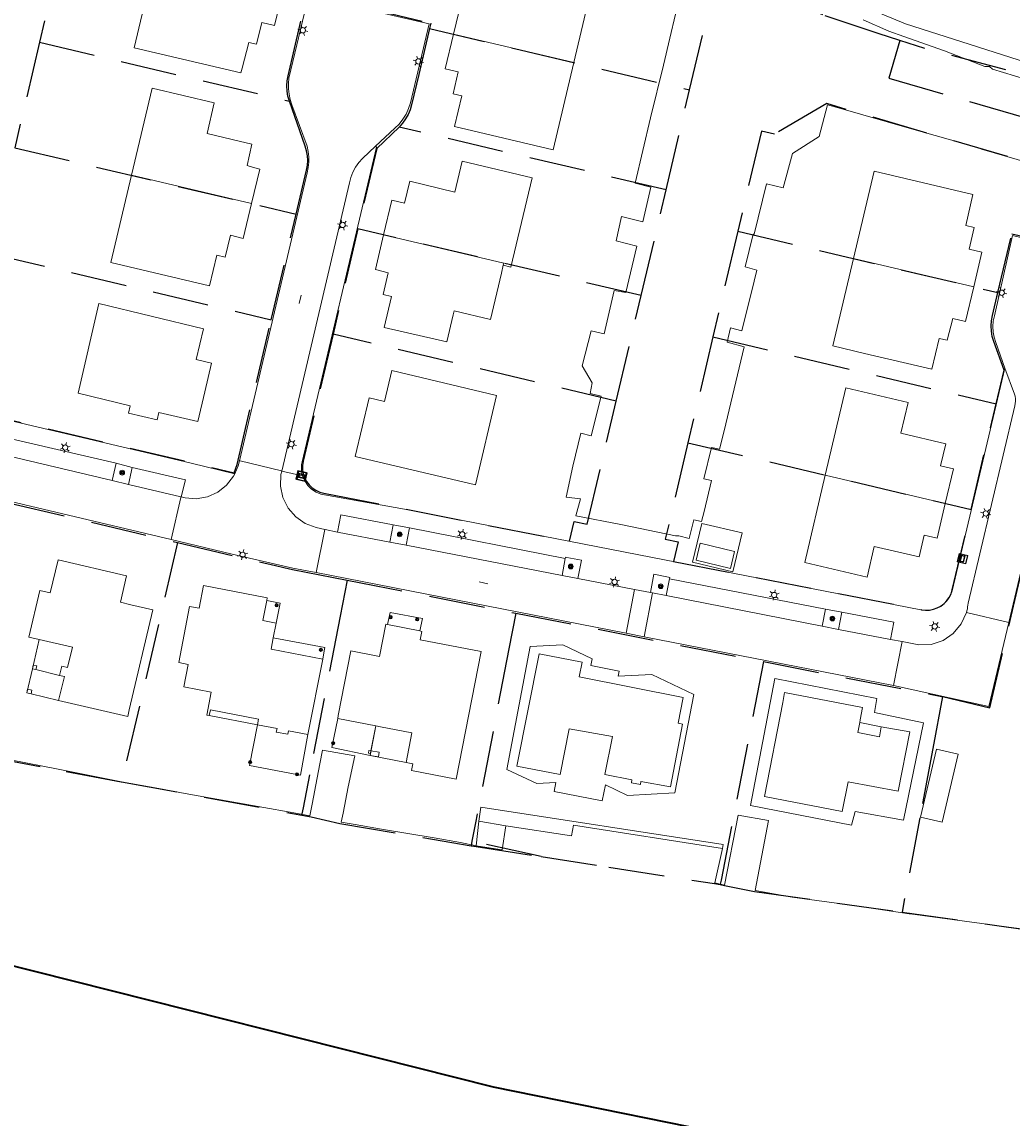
# Model space of a CAD drawing. Header units: metres. Extents: x 89872 to 94585, y 463299 to 469000.
# Tile 98 of 230: x 90193 to 90306, y 466144 to 466269. Entities that reach past the tile are written whole.
import ezdxf
from ezdxf.enums import TextEntityAlignment as Align

# ---------------------------------------------------------------- set-up
doc = ezdxf.new("R2010")
doc.units = ezdxf.units.M
doc.linetypes.add('HIDDEN', pattern=[9.525, 6.35, -3.175])
doc.layers.get('0').update_dxf_attribs({"linetype": 'CONTINUOUS'})
for name, color, linetype, lineweight in [('B-WE-GR-BOOM-S', 251, 'CONTINUOUS', 13), ('B-WE-KL-ET_LS_OV_LICHTMAST-S', 251, 'CONTINUOUS', 13), ('B-WE-KL-ET_LS_SR_BORD-S', 251, 'CONTINUOUS', 13), ('B-WE-KW-KUNSTWERK-GV', 251, 'CONTINUOUS', 13), ('B-WE-KW-KUNSTWERK_STEIGER-G', 251, 'CONTINUOUS', 13), ('B-WE-OB-BESCHOEIING-G', 251, 'CONTINUOUS', 13), ('B-WE-OG-TOPOGRAFIE_BEBOUWING-GV', 251, 'CONTINUOUS', 13), ('B-WE-OG-TOPOGRAFIE_BEBOUWING_LUIFEL-GV', 251, 'CONTINUOUS', 13), ('B-WE-OG-TOPOGRAFIE_HUISNUMMER-T25', 251, 'CONTINUOUS', 13), ('B-WE-OG-TOPOGRAFIE_STRAATNAAM-T18', 251, 'CONTINUOUS', 13), ('B-WE-OG-TOPOGRAFIE_WATER-GV', 251, 'CONTINUOUS', 13), ('B-WE-VH-VERHARDING-GV', 251, 'CONTINUOUS', 13), ('B_OVERBOUWLIJN_LIJN_1', 251, 'CONTINUOUS', 13), ('G04', 7, 'gemeentegr', 35), ('Percelen', 10, 'HIDDEN', 25), ('Q_PILAAR', 251, 'CONTINUOUS', 13), ('Q_PILAAR_0', 251, 'CONTINUOUS', 13)]:
    doc.layers.add(name, color=color, linetype=linetype, lineweight=lineweight)
doc.styles.get("Standard").update_dxf_attribs({"font": 'isocp.shx'})
doc.linetypes.add('gemeentegr', pattern='A,1,-2.25,[1,RTW.shx,S=1.25,R=0,X=0,Y=0],-2.25', length=5.5)

# ---------------------------------------------------------------- blocks, each defined once
blk = doc.blocks.new('Q_BOOM')
for radius in [0.27, 0.18, 0.09]:
    blk.add_circle((0, 0), radius)
blk = doc.blocks.new('BOOM-970')
at = {"layer": 'Q_PILAAR'}
for radius in [0.18, 0.09]:
    blk.add_circle((0, 0), radius, dxfattribs=at)
blk = doc.blocks.new('Q_PILAAR')
at = {"layer": 'Q_PILAAR'}
for p, q in [((0.05, 0.31), (0.12, 0.24)), ((0.12, 0.12), (0.05, 0.05)), ((0.31, 0.31), (0.24, 0.24)), ((0.24, 0.12), (0.31, 0.05))]:
    blk.add_line(p, q, dxfattribs=at)
blk.add_blockref('BOOM-970', (0.18, 0.18))
blk = doc.blocks.new('Q_LICHTMAST')
for points in [[(-0.26, 0.15), (-0.52, 0.3)], [(0, 0.3), (0, 0.6)], [(0.26, 0.15), (0.52, 0.3)], [(-0.26, -0.15), (-0.52, -0.3)], [(0, -0.3), (0, -0.6)], [(0.26, -0.15), (0.52, -0.3)]]:
    blk.add_lwpolyline(points)
blk.add_circle((0, 0), 0.3)
blk = doc.blocks.new('Q_STRAATNAAMBORD')
for points in [[(-0.5, 0.5), (0.5, 0.5), (0.5, -0.5), (-0.5, -0.5)], [(-0.37, 0.22), (0.36, 0.22), (0.36, -0.21), (-0.37, -0.21)]]:
    blk.add_lwpolyline(points, close=True)
for points in [[(-0.44, 0.46), (0.44, 0.46, -0.414214), (0.46, 0.44), (0.46, -0.44, -0.414214), (0.44, -0.46), (-0.44, -0.46, -0.414214), (-0.46, -0.44), (-0.46, 0.44), (-0.46, 0.44), (-0.46, 0.45), (-0.46, 0.45), (-0.46, 0.45), (-0.46, 0.45), (-0.46, 0.45), (-0.46, 0.45), (-0.46, 0.46), (-0.46, 0.46), (-0.46, 0.46), (-0.45, 0.46), (-0.45, 0.46), (-0.45, 0.46), (-0.45, 0.46), (-0.45, 0.46), (-0.45, 0.46), (-0.44, 0.46), (-0.44, 0.46)], [(-0.29, 0.16), (0.28, 0.16, -0.414214), (0.3, 0.14), (0.3, -0.13, -0.414214), (0.28, -0.16), (-0.29, -0.16, -0.414214), (-0.31, -0.13), (-0.31, 0.14), (-0.31, 0.14), (-0.31, 0.14), (-0.31, 0.14), (-0.31, 0.15), (-0.31, 0.15), (-0.31, 0.15), (-0.3, 0.15), (-0.3, 0.15), (-0.3, 0.15), (-0.3, 0.16), (-0.3, 0.16), (-0.3, 0.16), (-0.3, 0.16), (-0.29, 0.16), (-0.29, 0.16), (-0.29, 0.16), (-0.29, 0.16), (-0.29, 0.16)]]:
    blk.add_lwpolyline(points, format="xyb")

msp = doc.modelspace()

# ---------------------------------------------------------------- linework, layer by layer
at = {"layer": 'B-WE-KW-KUNSTWERK-GV'}
msp.add_line((90245.16, 466177.98), (90244.83, 466175.2), dxfattribs=at)
msp.add_lwpolyline([(90248.22, 466177.48), (90255.67, 466176.32), (90255.88, 466177.52), (90272.77, 466174.89)], dxfattribs=at)
at = {"layer": 'B-WE-KW-KUNSTWERK_STEIGER-G'}
for points in [[(90272.77, 466174.89), (90272.84, 466175.33), (90245.37, 466179.59), (90245.16, 466177.98)], [(90244.83, 466175.2), (90247.8, 466174.75), (90248.22, 466177.48)]]:
    msp.add_lwpolyline(points, dxfattribs=at)
at = {"layer": 'B-WE-OB-BESCHOEIING-G'}
for p, q in [((90245.16, 466177.98), (90248.22, 466177.48)), ((90294.07, 466167.47), (90323.67, 466163.47))]:
    msp.add_line(p, q, dxfattribs=at)
for points in [[(90192.01, 466184.96), (90197.42, 466183.9), (90201.21, 466183.14), (90204.62, 466182.47), (90208.84, 466181.68), (90211.82, 466181.13), (90214.8, 466180.6), (90217.78, 466180.07), (90223.76, 466179.01), (90224.94, 466178.8), (90225.99, 466178.61), (90226.25, 466179.91), (90226.81, 466182.89), (90227.12, 466184.51), (90227.41, 466186.06), (90231.08, 466185.4), (90230.31, 466181.87), (90229.75, 466178.89), (90229.54, 466177.88), (90231.11, 466177.6), (90234.11, 466177.1), (90237.09, 466176.59), (90240.09, 466176.09), (90243.07, 466175.57), (90244.83, 466175.2)], [(90272.77, 466174.89), (90271.92, 466171), (90272.99, 466170.73), (90274.55, 466178.69), (90278.01, 466178.07), (90276.48, 466170.12), (90280.68, 466169.39), (90287.69, 466168.41), (90293.97, 466167.49), (90294.07, 466167.47)]]:
    msp.add_lwpolyline(points, dxfattribs=at)
at = {"layer": 'B-WE-OG-TOPOGRAFIE_BEBOUWING-GV'}
for p, q in [((90255.92, 466264.02), (90242.26, 466267.23)), ((90219.37, 466248.02), (90205.74, 466251.23)), ((90289.97, 466251.71), (90287.64, 466241.79)), ((90301.27, 466238.58), (90287.64, 466241.79)), ((90247.15, 466226.28), (90235.28, 466229.11)), ((90213.26, 466223.3), (90214.05, 466226.68)), ((90286.78, 466227.15), (90284.44, 466217.24)), ((90284.44, 466217.24), (90298.05, 466214.03)), ((90213.91, 466204.7), (90213.41, 466202.13)), ((90220.65, 466200.73), (90221.1, 466203)), ((90221.82, 466198.79), (90222.14, 466200.44)), ((90221.57, 466197.51), (90221.82, 466198.79)), ((90225.76, 466187.81), (90227.43, 466196.36)), ((90193.86, 466192.55), (90194.35, 466192.43)), ((90194.35, 466192.43), (90194.35, 466192.43)), ((90197.48, 466191.67), (90205.32, 466189.85)), ((90229.2, 466189.97), (90229.14, 466189.65)), ((90288.13, 466188.03), (90288.34, 466189.17)), ((90232.8, 466185.44), (90233.75, 466185.27)), ((90233.84, 466185.8), (90232.91, 466185.97)), ((90233.75, 466185.27), (90233.84, 466185.8))]:
    msp.add_line(p, q, dxfattribs=at)
for points in [[(90255.92, 466264.02), (90257.44, 466270.41), (90253.28, 466271.4), (90254.11, 466274.89), (90247.05, 466276.56), (90246.21, 466273.06), (90245.25, 466273.29), (90244.66, 466270.82), (90243.2, 466271.16), (90242.26, 466267.23)], [(90208.41, 466275.58), (90206.06, 466265.69), (90218.15, 466262.85), (90218.29, 466263.39), (90219.05, 466266.3), (90219.93, 466266.09), (90220.52, 466268.57), (90221.98, 466268.22), (90222.91, 466272.16)], [(90242.26, 466267.23), (90241.32, 466263.31), (90242.8, 466262.95), (90242.23, 466260.49), (90243.2, 466260.26), (90242.38, 466256.75)], [(90242.38, 466256.75), (90253.57, 466254.11), (90255.92, 466264.02)], [(90219.37, 466248.02), (90220.3, 466251.93), (90219.49, 466252.14), (90218.85, 466252.33), (90219.41, 466254.77), (90217.97, 466255.12), (90214.32, 466255.98), (90215.14, 466259.46), (90208.09, 466261.13), (90205.74, 466251.23)], [(90243.24, 466252.83), (90242.42, 466249.33), (90237.32, 466250.55), (90236.73, 466248.09), (90235.28, 466248.43), (90234.34, 466244.49)], [(90247.91, 466241.04), (90248.78, 466240.83), (90251.19, 466250.95), (90243.24, 466252.83)], [(90205.74, 466251.23), (90203.4, 466241.34), (90214.58, 466238.68), (90215.42, 466242.19), (90216.38, 466241.96), (90216.97, 466244.43), (90218.43, 466244.08), (90219.37, 466248.02)], [(90301.27, 466238.58), (90302.21, 466242.53), (90300.75, 466242.87), (90301.34, 466245.31), (90300.38, 466245.54), (90301.18, 466249.05), (90289.97, 466251.71)], [(90234.34, 466244.49), (90233.41, 466240.54), (90234.87, 466240.19), (90234.28, 466237.71), (90235.25, 466237.48), (90234.41, 466233.98), (90241.5, 466232.33), (90242.22, 466235.42), (90242.33, 466235.86), (90246.46, 466234.87), (90247.7, 466240.12), (90247.91, 466241.04)], [(90247.91, 466241.04), (90247.97, 466241.28), (90234.34, 466244.49)], [(90287.64, 466241.79), (90285.3, 466231.89), (90288.89, 466231.04), (90296.51, 466229.25), (90297.34, 466232.73), (90298.28, 466232.52), (90298.9, 466234.98), (90300.33, 466234.65), (90301.27, 466238.58)], [(90214.05, 466226.68), (90214.82, 466229.92), (90213.08, 466230.33), (90213.91, 466233.84), (90202.06, 466236.71), (90199.68, 466226.52), (90205.58, 466225.09), (90205.39, 466224.27), (90208.64, 466223.51), (90208.83, 466224.33), (90213.26, 466223.3)], [(90235.28, 466229.11), (90234.44, 466225.6), (90232.7, 466226), (90231.13, 466219.33), (90244.78, 466216.12), (90247.15, 466226.28)], [(90298.05, 466214.03), (90298.99, 466217.96), (90297.51, 466218.28), (90298.1, 466220.78), (90292.99, 466221.98), (90293.83, 466225.47), (90286.78, 466227.15)], [(90284.44, 466217.24), (90282.1, 466207.33), (90289.17, 466205.67), (90289.98, 466209.15), (90295.08, 466207.96), (90295.67, 466210.42), (90297.12, 466210.09), (90298.05, 466214.03)], [(90205.32, 466189.85), (90205.49, 466190.62), (90208.16, 466201.95), (90205.67, 466202.54), (90204.49, 466202.83), (90205.19, 466205.81), (90197.43, 466207.64), (90196.54, 466203.88), (90195.35, 466204.14), (90194.1, 466198.86), (90195.29, 466198.58), (90199.04, 466197.71), (90198.49, 466195.41), (90197.83, 466195.56), (90197.58, 466194.52)], [(90221.1, 466203), (90221.15, 466203.3), (90213.91, 466204.7)], [(90213.41, 466202.13), (90212.34, 466202.34), (90211.11, 466195.98), (90212.19, 466195.77), (90211.69, 466193.22), (90214.79, 466192.63), (90214.28, 466190.03), (90214.56, 466189.97)], [(90234.77, 466200.29), (90234.58, 466200.32), (90233.86, 466196.67), (90230.63, 466197.29), (90229.2, 466189.97)], [(90245.39, 466197.22), (90238.49, 466198.54), (90238.68, 466199.51), (90238.46, 466199.56)], [(90233.46, 466188.81), (90233.99, 466188.7), (90237.56, 466188.01), (90236.9, 466184.65), (90237.65, 466184.5), (90237.51, 466183.73), (90242.58, 466182.76), (90245.39, 466197.22)], [(90194.91, 466195.18), (90195.01, 466195.6), (90194.6, 466195.7), (90194.5, 466195.28)], [(90194.35, 466192.43), (90194.45, 466192.84), (90193.96, 466192.96), (90193.86, 466192.55)], [(90290.79, 466188.7), (90290.58, 466187.55), (90288.13, 466188.03)], [(90232.91, 466185.97), (90232.68, 466186.01), (90232.63, 466185.7), (90232.84, 466185.66), (90232.8, 466185.44)], [(90299.5, 466185.58), (90297.05, 466186.16), (90295.23, 466178.45), (90297.68, 466177.87), (90299.5, 466185.58)]]:
    msp.add_lwpolyline(points, dxfattribs=at)
at = {"layer": 'B-WE-OG-TOPOGRAFIE_BEBOUWING_LUIFEL-GV'}
for p, q in [((90274.15, 466208.58), (90270.26, 466209.52)), ((90222.62, 466202.71), (90221.1, 466203)), ((90222.14, 466200.44), (90222.62, 466202.71)), ((90222.14, 466200.44), (90220.65, 466200.73)), ((90238.46, 466199.56), (90234.77, 466200.29)), ((90227.69, 466197.67), (90221.82, 466198.79)), ((90227.43, 466196.36), (90221.57, 466197.51)), ((90194.5, 466195.28), (90193.86, 466192.55)), ((90194.5, 466195.28), (90194.91, 466195.18)), ((90197.58, 466194.52), (90194.91, 466195.18)), ((90193.86, 466192.55), (90194.35, 466192.43)), ((90194.35, 466192.43), (90197.48, 466191.67)), ((90214.56, 466189.97), (90220.04, 466188.93)), ((90229.14, 466189.65), (90233.46, 466188.81)), ((90232.91, 466185.97), (90233.46, 466188.81)), ((90290.79, 466188.7), (90288.34, 466189.17)), ((90232.8, 466185.44), (90232.91, 466185.97))]:
    msp.add_line(p, q, dxfattribs=at)
for points in [[(90275.01, 466210.69), (90270.42, 466211.76), (90269.38, 466207.36), (90273.97, 466206.27), (90275.01, 466210.69)], [(90270.26, 466209.52), (90269.8, 466207.57), (90273.69, 466206.64), (90274.15, 466208.58)], [(90221.1, 466203), (90221.1, 466203), (90220.65, 466200.73)], [(90238.46, 466199.56), (90238.74, 466200.96), (90235.07, 466201.65), (90234.77, 466200.29)], [(90221.82, 466198.79), (90221.82, 466198.79), (90221.57, 466197.51)], [(90227.43, 466196.36), (90227.61, 466197.3), (90227.69, 466197.67)], [(90267.38, 466181.19), (90269.51, 466192.37), (90264.75, 466194.64), (90260.94, 466194.44), (90261.05, 466195.02), (90257.86, 466195.64), (90258.01, 466196.4), (90254.67, 466197.98), (90250.98, 466197.78), (90248.33, 466183.86), (90251.71, 466182.25), (90253.87, 466182.37), (90253.67, 466181.37), (90259.14, 466180.3), (90259.5, 466182.1), (90261.99, 466180.91), (90267.38, 466181.19)], [(90251.98, 466196.97), (90249.44, 466184.24), (90254.37, 466183.27), (90255.39, 466188.48), (90260.29, 466187.61), (90259.44, 466183.3), (90262.51, 466182.69), (90262.45, 466182.33), (90263.46, 466182.15), (90263.53, 466182.5), (90266.88, 466181.87), (90268.23, 466189)], [(90268.23, 466189), (90267.75, 466189.09), (90268.32, 466192.03), (90256.52, 466194.34), (90256.87, 466196.02), (90251.98, 466196.97)], [(90197.58, 466194.52), (90198.14, 466194.39), (90197.48, 466191.67)], [(90278.73, 466194.17), (90275.95, 466179.78), (90287.4, 466177.52), (90287.82, 466179.07), (90293.31, 466178.12), (90295.57, 466189.13), (90290.01, 466190.32), (90290.27, 466191.89), (90278.73, 466194.17)], [(90288.67, 466190.88), (90279.83, 466192.59), (90279.61, 466191.43), (90277.54, 466180.79), (90286.36, 466179.07), (90287.04, 466182.46), (90292.69, 466181.39), (90294.01, 466188.11), (90290.79, 466188.7)], [(90214.56, 466189.97), (90214.69, 466190.6), (90220.15, 466189.56), (90220.04, 466188.93)], [(90288.34, 466189.17), (90288.4, 466189.47), (90288.67, 466190.88)], [(90220.04, 466188.93), (90219.12, 466184.32), (90224.5, 466183.28), (90224.91, 466183.21), (90225.76, 466187.81)], [(90220.04, 466188.93), (90222.27, 466188.51), (90222.17, 466188.09), (90223.47, 466187.84), (90223.55, 466188.25), (90225.76, 466187.81)], [(90229.14, 466189.65), (90228.46, 466186.35), (90232.8, 466185.44)]]:
    msp.add_lwpolyline(points, dxfattribs=at)
at = {"layer": 'B-WE-OG-TOPOGRAFIE_STRAATNAAM-T18'}
for p, q in [((90224.75, 466236.68), (90224.98, 466237.65)), ((90245.17, 466205.12), (90246.15, 466204.92))]:
    msp.add_line(p, q, dxfattribs=at)
at = {"layer": 'B-WE-OG-TOPOGRAFIE_WATER-GV'}
for points in [[(90267.04, 466284.17), (90265.8, 466275.86), (90268.08, 466272.27), (90266.81, 466266.8), (90266.07, 466263.72)], [(90358.98, 466250.15), (90357.37, 466249.57), (90346.3, 466252.54), (90336.62, 466255.65), (90322.89, 466259.29), (90312.82, 466262.23), (90303.59, 466265.19), (90293.52, 466268.41), (90288.24, 466270.61), (90288.08, 466271.5)], [(90288.74, 466268.87), (90291.66, 466267.59), (90293.35, 466266.96), (90297.94, 466265.35), (90302.52, 466263.58), (90303.05, 466263.59), (90303.41, 466263.28), (90307.14, 466262.12)], [(90266.07, 466263.72), (90264.62, 466257.74), (90262.89, 466250.35), (90264.66, 466249.9), (90263.74, 466245.95), (90261.32, 466246.56), (90260.7, 466243.79), (90263.07, 466243.21), (90261.8, 466237.94), (90260.51, 466238.16), (90259.34, 466233.27), (90257.88, 466233.6), (90256.88, 466229.62), (90258, 466227.7), (90257.78, 466226.5), (90259.02, 466226.18), (90257.9, 466221.69), (90256.73, 466221.98), (90255.79, 466218.23), (90255.04, 466214.72), (90256.66, 466214.53), (90256.16, 466212.61), (90261.24, 466211.63), (90267.44, 466210.35), (90267.83, 466210.33), (90269.01, 466210.04), (90269.51, 466212.15), (90270.41, 466211.96), (90270.69, 466213.1), (90271.54, 466216.62), (90270.67, 466216.83), (90271.52, 466220.35), (90272.44, 466220.18), (90272.98, 466222.26), (90275.23, 466231.77), (90273.29, 466232.3), (90273.7, 466233.92), (90274.99, 466233.61), (90276.37, 466239.21), (90276.68, 466240.49), (90275.36, 466240.86), (90276.24, 466244.55), (90276.36, 466244.55), (90277.76, 466250.27), (90279.67, 466249.81), (90280.71, 466253.71), (90283.73, 466255.64), (90284.68, 466259.21)], [(90284.68, 466259.21), (90286.21, 466258.8), (90293.97, 466256.57), (90301.6, 466254.41), (90302.15, 466254.19), (90314.31, 466250.67), (90324.8, 466247.49), (90332.07, 466245.27), (90342.19, 466242.12), (90345.57, 466236.06)]]:
    msp.add_lwpolyline(points, dxfattribs=at)
at = {"layer": 'B-WE-VH-VERHARDING-GV'}
for p, q in [((90186.85, 466222.58), (90204, 466218.58)), ((90203.56, 466216.61), (90186.39, 466220.67)), ((90204, 466218.58), (90203.56, 466216.61)), ((90205.83, 466218.11), (90204, 466218.58)), ((90210.23, 466209.94), (90177.69, 466217.61)), ((90205.39, 466216.18), (90205.83, 466218.11)), ((90225.15, 466217.14), (90222.79, 466217.7)), ((90203.56, 466216.61), (90205.39, 466216.18)), ((90211.36, 466214.78), (90205.39, 466216.18)), ((90211.39, 466214.77), (90211.36, 466214.78)), ((90227.66, 466211.08), (90226.7, 466206.18)), ((90235.41, 466211.61), (90235.03, 466209.62)), ((90237.27, 466211.24), (90235.41, 466211.61)), ((90236.89, 466209.3), (90237.27, 466211.24)), ((90237.27, 466211.24), (90254.94, 466207.79)), ((90235.03, 466209.62), (90229.13, 466210.78)), ((90235.03, 466209.62), (90236.89, 466209.3)), ((90254.58, 466205.86), (90236.89, 466209.3)), ((90254.94, 466207.79), (90254.58, 466205.86)), ((90261.85, 466199.31), (90226.7, 466206.18)), ((90254.58, 466205.86), (90256.38, 466205.5)), ((90256.38, 466205.5), (90262.81, 466204.26)), ((90266.38, 466203.57), (90266.77, 466205.49)), ((90266.77, 466205.49), (90284.45, 466202.05)), ((90262.81, 466204.26), (90261.85, 466199.31)), ((90262.81, 466204.26), (90264.62, 466203.91)), ((90264.85, 466203.87), (90263.9, 466198.91)), ((90264.62, 466203.91), (90264.85, 466203.87)), ((90264.85, 466203.87), (90266.38, 466203.57)), ((90284.09, 466200.11), (90266.38, 466203.57)), ((90284.45, 466202.05), (90284.09, 466200.11)), ((90286.31, 466201.71), (90284.45, 466202.05)), ((90285.95, 466199.74), (90286.31, 466201.71)), ((90300.44, 466201.66), (90305.24, 466200.52)), ((90284.09, 466200.11), (90285.95, 466199.74)), ((90263.9, 466198.91), (90261.85, 466199.31)), ((90292.18, 466193.39), (90263.9, 466198.91)), ((90291.83, 466198.61), (90285.95, 466199.74)), ((90293.14, 466198.35), (90291.83, 466198.61)), ((90293.14, 466198.35), (90292.18, 466193.39))]:
    msp.add_line(p, q, dxfattribs=at)
for points in [[(90217.99, 466218.86), (90225.67, 466251.51), (90225.8, 466252.11), (90225.86, 466252.71), (90225.86, 466253.32), (90225.79, 466253.93), (90225.66, 466254.53), (90223.95, 466259.23), (90223.76, 466259.82), (90223.62, 466260.42), (90223.56, 466261.03), (90223.55, 466261.65), (90223.61, 466262.26), (90225.81, 466271.59), (90239.52, 466268.4), (90237.38, 466259.44), (90237.17, 466258.79), (90236.89, 466258.17), (90236.53, 466257.59), (90236.11, 466257.05), (90235.62, 466256.57), (90233.44, 466254.53)], [(90233.44, 466254.53), (90231.95, 466253.14), (90231.53, 466252.67), (90231.17, 466252.15), (90230.87, 466251.59), (90230.64, 466251), (90230.47, 466250.39), (90222.79, 466217.7)], [(90233.44, 466254.53), (90233.55, 466254.41), (90225.09, 466218.75), (90225.03, 466218.43), (90225.01, 466218.1), (90225.02, 466217.78), (90225.07, 466217.45), (90225.15, 466217.14)], [(90304.82, 466229.37), (90303.77, 466232.27), (90303.59, 466232.86), (90303.48, 466233.46), (90303.44, 466234.08), (90303.49, 466234.69), (90303.62, 466235.29), (90305.68, 466244.4), (90319.4, 466241.12), (90317.32, 466231.99), (90317.09, 466231.32), (90316.78, 466230.69), (90316.39, 466230.11), (90315.94, 466229.57), (90315.43, 466229.09), (90312.54, 466226.41), (90312.09, 466226.02), (90311.69, 466225.57), (90311.34, 466225.09), (90311.05, 466224.56), (90310.82, 466224.01), (90305.24, 466200.52)], [(90145.79, 466234.46), (90163, 466230.04), (90177.49, 466226.79), (90190.48, 466223.78), (90212.53, 466218.57), (90217.45, 466217.37)], [(90297.48, 466202.35), (90297.85, 466202.61), (90298.17, 466202.93), (90298.44, 466203.29), (90298.66, 466203.69), (90298.81, 466204.12), (90304.82, 466229.37)], [(90304.82, 466229.37), (90305.88, 466226.42), (90305.96, 466226.17), (90306.01, 466225.9), (90306.02, 466225.63), (90305.99, 466225.36), (90305.93, 466225.1), (90300.64, 466202.71), (90300.61, 466202.5), (90300.58, 466202.28), (90300.55, 466202.07), (90300.5, 466201.86), (90300.44, 466201.66)], [(90217.45, 466217.37), (90217.85, 466218.27), (90217.99, 466218.86)], [(90222.79, 466217.7), (90222.77, 466217.71), (90218.07, 466218.84), (90217.99, 466218.86)], [(90205.83, 466218.11), (90211.87, 466216.69), (90211.39, 466214.77)], [(90217.45, 466217.37), (90217.33, 466217.1), (90216.54, 466216.09), (90215.53, 466215.3), (90214.36, 466214.78), (90213.1, 466214.55), (90211.82, 466214.64), (90211.39, 466214.77)], [(90222.79, 466217.7), (90222.69, 466217.29), (90222.64, 466215.97), (90222.92, 466214.68), (90223.51, 466213.5), (90224.37, 466212.5), (90225.46, 466211.75), (90226.7, 466211.28), (90227.66, 466211.08)], [(90225.15, 466217.14), (90225.39, 466216.57), (90225.73, 466216.07), (90226.16, 466215.64), (90226.68, 466215.3), (90227.24, 466215.07), (90237.14, 466213.29), (90295.29, 466201.96), (90295.74, 466201.9), (90296.2, 466201.91), (90296.65, 466201.99), (90297.08, 466202.14), (90297.48, 466202.35)], [(90211.36, 466214.78), (90211.34, 466214.69), (90210.23, 466209.94)], [(90229.13, 466210.78), (90229.49, 466212.73), (90235.41, 466211.61)], [(90227.66, 466211.08), (90227.73, 466211.07), (90229.13, 466210.78)], [(90226.7, 466206.18), (90224.05, 466206.7), (90217.17, 466208.27), (90210.23, 466209.94)], [(90256.38, 466205.5), (90256.8, 466207.59), (90255.14, 466207.89), (90254.96, 466207.92), (90254.94, 466207.79)], [(90266.77, 466205.49), (90266.8, 466205.62), (90266.65, 466205.65), (90265, 466206.01), (90264.62, 466203.91)], [(90286.31, 466201.71), (90292.23, 466200.55), (90291.83, 466198.61)], [(90300.44, 466201.66), (90299.86, 466200.37), (90298.95, 466199.29), (90297.79, 466198.49), (90296.45, 466198.04), (90295.04, 466197.97), (90293.14, 466198.35)], [(90305.24, 466200.52), (90302.98, 466191.01), (90292.18, 466193.39)]]:
    msp.add_lwpolyline(points, dxfattribs=at)
at = {"layer": 'B_OVERBOUWLIJN_LIJN_1'}
for p, q in [((90195.29, 466198.58), (90194.5, 466195.28)), ((90288.34, 466189.17), (90290.79, 466188.7))]:
    msp.add_line(p, q, dxfattribs=at)
for points in [[(90194.5, 466195.28), (90194.91, 466195.18), (90197.58, 466194.52)], [(90233.46, 466188.81), (90232.8, 466185.44), (90236.9, 466184.65)]]:
    msp.add_lwpolyline(points, dxfattribs=at)
at = {"layer": 'G04', "flags": 128}
msp.add_lwpolyline([(91850.13, 468411.97), (91843.55, 468405.59), (91838.79, 468398.01), (91834.85, 468387.36), (91832.72, 468362.65), (91839.79, 468348.62), (91846.13, 468336.03), (91847.97, 468332.39), (91851.13, 468324.92), (91850.03, 468319.75), (91834.88, 468291.11), (91819.18, 468261.42), (91815.07, 468251.21), (91809.47, 468221.22), (91808.12, 468213.95), (91805.04, 468206.84), (91799.5, 468198.47), (91790.73, 468187.78), (91778.54, 468171.54), (91771.95, 468159.37), (91769.39, 468153.14), (91768.6, 468150.86), (91763, 468134.6), (91760.38, 468127.16), (91756.54, 468118.92), (91728.77, 468069.12), (91738.58, 468072.57), (91752.17, 468076.29), (91760.6, 468078.53), (91779.45, 468084.02), (91788.75, 468086.31), (91791.09, 468086.88), (91802.47, 468089.49), (91812.71, 468091.13), (91823.5, 468092.43), (91835.64, 468093.28), (91848.6, 468093.53), (91857.94, 468093.47), (91872.55, 468092.17), (91890.59, 468090.09), (91909.12, 468087.5), (91924.19, 468085.55), (91938.16, 468084.3), (91949.21, 468083.34), (91956.64, 468083.07), (91965.37, 468084.21), (91979.47, 468086.42), (91997.78, 468090.26), (92000, 468090.88), (92031.09, 468099.48), (92034.39, 468090.57), (92035.39, 468087.87), (92040.67, 468073.65), (92043.61, 468040.61), (92037.46, 468021.89), (92030.27, 468000), (92023.53, 467979.49), (92022.29, 467977.44), (92021.1, 467975.47), (92000, 467940.59), (91998.91, 467938.78), (91980.03, 467907.98), (91941.83, 467844.72), (91928.74, 467852.65), (91917.08, 467845.72), (91909.12, 467836.69), (91903.94, 467827.09), (91903.68, 467826.61), (91895.8, 467791.89), (91888.8, 467767.45), (91888.2, 467765.57), (91884.97, 467755.36), (91883.28, 467750), (91879.67, 467738.58), (91884.22, 467738.34), (91878.28, 467723.67), (91862.36, 467683.91), (91861.52, 467681.81), (91855.02, 467665.48), (91854.54, 467664.27), (91852.88, 467660.11), (91852.36, 467658.81), (91792.47, 467640.26), (91787.65, 467627.75), (91784.38, 467619.38), (91791.33, 467616.4), (91791.2, 467615.51), (91790.82, 467612.97), (91840.8, 467581.24), (91843.65, 467573.99), (91822.14, 467507.77), (91819.61, 467500), (91805.73, 467457.4), (91781.93, 467384.37), (91775.01, 467362.82), (91766.98, 467337.81), (91736.49, 467250), (91715.44, 467189.4), (91714.37, 467186.31), (91684.44, 467099.92), (91660.3, 467030.44), (91649.74, 467000), (91615.16, 466900.35), (91571.28, 466773.64), (91563.09, 466750), (91536.55, 466673.43), (91521.12, 466628.88), (91500, 466568), (91494.85, 466553.15), (91464.02, 466554.89), (91466.58, 466573.13), (91441.36, 466572.1), (91303.2, 466576.33), (91243.76, 466579.12), (91243.75, 466575.59), (91230.75, 466576.46), (91220.08, 466569.55), (91083.3, 466519.09), (91074.4, 466517.41), (91068.38, 466517.36), (91055.96, 466517.87), (91042.08, 466518.46), (91040.64, 466518.05), (91039.53, 466517.65), (91038.82, 466517.17), (91037.76, 466515.52), (91037.23, 466513.35), (91037.06, 466511.43), (91037, 466500), (91036.98, 466496.04), (91016.35, 466494.25), (91015.63, 466494.18), (91000, 466492.83), (90952.55, 466488.72), (90913.64, 466484.41), (90883.49, 466481.07), (90860.97, 466478.57), (90819.4, 466472.75), (90816.53, 466472.26), (90805.15, 466470.33), (90790.9, 466467.91), (90790.65, 466467.83), (90786.49, 466466.39), (90753.81, 466455.65), (90747.39, 466453.54), (90654.55, 466423.04), (90596.98, 466404.49), (90562.47, 466393.6), (90510.48, 466376.89), (90500, 466373.58), (90486.92, 466369.46), (90485.67, 466369.06), (90456.64, 466360.75), (90417.05, 466350.84), (90413.71, 466350), (90358.92, 466337.24), (90356.24, 466336.62), (90306.21, 466324.63), (90267.49, 466315.16), (90257.95, 466312.83), (90231.81, 466306.54), (90222.24, 466304.08), (90207.54, 466309.46), (90195.97, 466315.9), (90194.26, 466316.95), (90176.07, 466328.04), (90175.09, 466328.63), (90174.52, 466328.98), (90157.03, 466338.86), (90140.91, 466347.13), (90137.55, 466348.81), (90121.69, 466356.76), (90115.8, 466359.28), (90113.06, 466360.46), (90103.17, 466364.55), (90096.01, 466367.31), (90093.68, 466368.25), (90084.28, 466372.05), (90073.34, 466375.83), (90065.02, 466379.45), (90055.03, 466376.08), (90052.22, 466375.13), (90000, 466355.18), (89993.35, 466352.63), (89977.66, 466343.27), (89948.17, 466323), (89945.04, 466324.15), (89937.63, 466327.88), (89934.29, 466328.04), (89930.12, 466326.89), (89924.29, 466323.87), (89887.83, 466296.8), (89871.9, 466284.97), (89890.37, 466265.63), (89909.15, 466251.02), (89910.71, 466250), (89924.52, 466240.97), (89938.91, 466234.61), (89946.01, 466232.06), (89972.78, 466223.04), (89991.66, 466217.12), (90000, 466214.72), (90008.93, 466212.15), (90053.17, 466197.99), (90131.05, 466177.04), (90246.78, 466147.88), (90381.64, 466120.49), (90419.11, 466113.14), (90486.12, 466099.12), (90500, 466095.31), (90508.62, 466092.94), (90528.26, 466086.81), (90549.57, 466078.72), (90573.68, 466068.23), (90592.78, 466058.74), (90613.33, 466046.39), (90639.73, 466025.12), (90660.89, 466007.96), (90668.38, 466000), (90669.74, 465998.55), (90706.41, 465954.13), (90719.34, 465939.06), (90732.77, 465921.48), (90749.27, 465894.73), (90758.59, 465878.45), (90765.69, 465864.27), (90769.72, 465854.25), (90777.94, 465830.24), (90785.15, 465805.74), (90795.9, 465764.18), (90799.08, 465750), (90804.64, 465725.13), (90808.64, 465705.73), (90811.48, 465686.28), (90813.51, 465667.73), (90814.33, 465653.29), (90814.31, 465632.37), (90813.48, 465615.87), (90807.88, 465558.14), (90805.43, 465519.02), (90803.42, 465500), (90802.3, 465489.38), (90800.77, 465474.98), (90799.03, 465463.7), (90796.98, 465454.32), (90794.88, 465446.09), (90792.13, 465436.8), (90787.93, 465425.86), (90778.97, 465404.64), (90771.91, 465388.72), (90766.17, 465377.37), (90754.83, 465357.25), (90746.16, 465342.14), (90740.98, 465333.85), (90736.24, 465326.28), (90703.82, 465279.13), (90684, 465250), (90683.4, 465249.12), (90681.27, 465245.99), (90671.63, 465227.59), (90628.18, 465144.59), (90598.58, 465085.52), (90590.82, 465068.2), (90584.47, 465051.19), (90575.96, 465007.11), (90575.96, 465000), (90575.97, 464994.56), (90576.93, 464940.82), (90571.8, 464856.83), (90571.68, 464854.78), (90566.85, 464822.52), (90566.43, 464806.17), (90566.9, 464789.33), (90567.3, 464767.29), (90568.64, 464750), (90569.06, 464744.62), (90570.28, 464725.4), (90570.6, 464708.3), (90570.76, 464689.64), (90572.45, 464670.59), (90574.1, 464660.7), (90577.49, 464644.86), (90582.83, 464625.08), (90590.22, 464593.89), (90596.61, 464572.31), (90608.03, 464538.66), (90617.42, 464505), (90619, 464500), (90620.46, 464495.41), (90635.19, 464457.9), (90649.85, 464420.74), (90666.07, 464382.4), (90684.4, 464339.43), (90711.01, 464289.47), (90721.04, 464269.18), (90730.01, 464250), (90741.62, 464225.18), (90755.85, 464195.33), (90762.73, 464180.92)], dxfattribs=at)
msp.add_lwpolyline([(91850.13, 468411.97), (91843.55, 468405.59), (91838.79, 468398.01), (91834.85, 468387.36), (91832.72, 468362.65), (91839.79, 468348.62), (91846.13, 468336.03), (91847.97, 468332.39), (91851.13, 468324.92), (91850.03, 468319.75), (91834.88, 468291.11), (91819.18, 468261.42), (91815.07, 468251.21), (91809.47, 468221.22), (91808.12, 468213.95), (91805.04, 468206.84), (91799.5, 468198.47), (91790.73, 468187.78), (91778.54, 468171.54), (91771.95, 468159.37), (91769.39, 468153.14), (91768.6, 468150.86), (91763, 468134.6), (91760.38, 468127.16), (91756.54, 468118.92), (91728.77, 468069.12), (91738.58, 468072.57), (91752.17, 468076.29), (91760.6, 468078.53), (91779.45, 468084.02), (91788.75, 468086.31), (91791.09, 468086.88), (91802.47, 468089.49), (91812.71, 468091.13), (91823.5, 468092.43), (91835.64, 468093.28), (91848.6, 468093.53), (91857.94, 468093.47), (91872.55, 468092.17), (91890.59, 468090.09), (91909.12, 468087.5), (91924.19, 468085.55), (91938.16, 468084.3), (91949.21, 468083.34), (91956.64, 468083.07), (91965.37, 468084.21), (91979.47, 468086.42), (91997.78, 468090.26), (92000, 468090.88), (92031.09, 468099.48), (92034.39, 468090.57), (92035.39, 468087.87), (92040.67, 468073.65), (92043.61, 468040.61), (92037.46, 468021.89), (92030.27, 468000), (92023.53, 467979.49), (92022.29, 467977.44), (92021.1, 467975.47), (92000, 467940.59), (91998.91, 467938.78), (91980.03, 467907.98), (91941.83, 467844.72), (91928.74, 467852.65), (91917.08, 467845.72), (91909.12, 467836.69), (91903.94, 467827.09), (91903.68, 467826.61), (91895.8, 467791.89), (91888.8, 467767.45), (91888.2, 467765.57), (91884.97, 467755.36), (91883.28, 467750), (91879.67, 467738.58), (91884.22, 467738.34), (91878.28, 467723.67), (91862.36, 467683.91), (91861.52, 467681.81), (91855.02, 467665.48), (91854.54, 467664.27), (91852.88, 467660.11), (91852.36, 467658.81), (91792.47, 467640.26), (91787.65, 467627.75), (91784.38, 467619.38), (91791.33, 467616.4), (91791.2, 467615.51), (91790.82, 467612.97), (91840.8, 467581.24), (91843.65, 467573.99), (91822.14, 467507.77), (91819.61, 467500), (91805.73, 467457.4), (91781.93, 467384.37), (91775.01, 467362.82), (91766.98, 467337.81), (91736.49, 467250), (91715.44, 467189.4), (91714.37, 467186.31), (91684.44, 467099.92), (91660.3, 467030.44), (91649.74, 467000), (91615.16, 466900.35), (91571.28, 466773.64), (91563.09, 466750), (91536.55, 466673.43), (91521.12, 466628.88), (91500, 466568), (91494.85, 466553.15), (91464.02, 466554.89), (91466.58, 466573.13), (91441.36, 466572.1), (91303.2, 466576.33), (91243.76, 466579.12), (91243.75, 466575.59), (91230.75, 466576.46), (91220.08, 466569.55), (91083.3, 466519.09), (91074.4, 466517.41), (91068.38, 466517.36), (91055.96, 466517.87), (91042.08, 466518.46), (91040.64, 466518.05), (91039.53, 466517.65), (91038.82, 466517.17), (91037.76, 466515.52), (91037.23, 466513.35), (91037.06, 466511.43), (91037, 466500), (91036.98, 466496.04), (91016.35, 466494.25), (91015.63, 466494.18), (91000, 466492.83), (90952.55, 466488.72), (90913.64, 466484.41), (90883.49, 466481.07), (90860.97, 466478.57), (90819.4, 466472.75), (90816.53, 466472.26), (90805.15, 466470.33), (90790.9, 466467.91), (90790.65, 466467.83), (90786.49, 466466.39), (90753.81, 466455.65), (90747.39, 466453.54), (90654.55, 466423.04), (90596.98, 466404.49), (90562.47, 466393.6), (90510.48, 466376.89), (90500, 466373.58), (90486.92, 466369.46), (90485.67, 466369.06), (90456.64, 466360.75), (90417.05, 466350.84), (90413.71, 466350), (90358.92, 466337.24), (90356.24, 466336.62), (90306.21, 466324.63), (90267.49, 466315.16), (90257.95, 466312.83), (90231.81, 466306.54), (90222.24, 466304.08), (90207.54, 466309.46), (90195.97, 466315.9), (90194.26, 466316.95), (90176.07, 466328.04), (90175.09, 466328.63), (90174.52, 466328.98), (90157.03, 466338.86), (90140.91, 466347.13), (90137.55, 466348.81), (90121.69, 466356.76), (90115.8, 466359.28), (90113.06, 466360.46), (90103.17, 466364.55), (90096.01, 466367.31), (90093.68, 466368.25), (90084.28, 466372.05), (90073.34, 466375.83), (90065.02, 466379.45), (90055.03, 466376.08), (90052.22, 466375.13), (90000, 466355.18), (89993.35, 466352.63), (89977.66, 466343.27), (89948.17, 466323), (89945.04, 466324.15), (89937.63, 466327.88), (89934.29, 466328.04), (89930.12, 466326.89), (89924.29, 466323.87), (89887.83, 466296.8), (89871.9, 466284.97), (89890.37, 466265.63), (89909.15, 466251.02), (89910.71, 466250), (89924.52, 466240.97), (89938.91, 466234.61), (89946.01, 466232.06), (89972.78, 466223.04), (89991.66, 466217.12), (90000, 466214.72), (90008.93, 466212.15), (90053.17, 466197.99), (90131.05, 466177.04), (90246.78, 466147.88), (90381.64, 466120.49), (90419.11, 466113.14), (90486.12, 466099.12), (90500, 466095.31), (90508.62, 466092.94), (90528.26, 466086.81), (90549.57, 466078.72), (90573.68, 466068.23), (90592.78, 466058.74), (90613.33, 466046.39), (90639.73, 466025.12), (90660.89, 466007.96), (90668.38, 466000), (90669.74, 465998.55), (90706.41, 465954.13), (90719.34, 465939.06), (90732.77, 465921.48), (90749.27, 465894.73), (90758.59, 465878.45), (90765.69, 465864.27), (90769.72, 465854.25), (90777.94, 465830.24), (90785.15, 465805.74), (90795.9, 465764.18), (90799.08, 465750), (90804.64, 465725.13), (90808.64, 465705.73), (90811.48, 465686.28), (90813.51, 465667.73), (90814.33, 465653.29), (90814.31, 465632.37), (90813.48, 465615.87), (90807.88, 465558.14), (90805.43, 465519.02), (90803.42, 465500), (90802.3, 465489.38), (90800.77, 465474.98), (90799.03, 465463.7), (90796.98, 465454.32), (90794.88, 465446.09), (90792.13, 465436.8), (90787.93, 465425.86), (90778.97, 465404.64), (90771.91, 465388.72), (90766.17, 465377.37), (90754.83, 465357.25), (90746.16, 465342.14), (90740.98, 465333.85), (90736.24, 465326.28), (90703.82, 465279.13), (90684, 465250), (90683.4, 465249.12), (90681.27, 465245.99), (90671.63, 465227.59), (90628.18, 465144.59), (90598.58, 465085.52), (90590.82, 465068.2), (90584.47, 465051.19), (90575.96, 465007.11), (90575.96, 465000), (90575.97, 464994.56), (90576.93, 464940.82), (90571.8, 464856.83), (90571.68, 464854.78), (90566.85, 464822.52), (90566.43, 464806.17), (90566.9, 464789.33), (90567.3, 464767.29), (90568.64, 464750), (90569.06, 464744.62), (90570.28, 464725.4), (90570.6, 464708.3), (90570.76, 464689.64), (90572.45, 464670.59), (90574.1, 464660.7), (90577.49, 464644.86), (90582.83, 464625.08), (90590.22, 464593.89), (90596.61, 464572.31), (90608.03, 464538.66), (90617.42, 464505), (90619, 464500), (90620.46, 464495.41), (90635.19, 464457.9), (90649.85, 464420.74), (90666.07, 464382.4), (90684.4, 464339.43), (90711.01, 464289.47), (90721.04, 464269.18), (90730.01, 464250), (90741.62, 464225.18), (90755.85, 464195.33), (90762.73, 464180.92)], dxfattribs=at)
at = {"layer": 'Percelen'}
for p, q in [((90198.08, 466278.02), (90195.32, 466266.32)), ((90195.32, 466266.32), (90192.5, 466254.35)), ((90195.32, 466266.32), (90223.65, 466259.65)), ((90266.38, 466249.58), (90269.05, 466260.92)), ((90266.38, 466249.58), (90236.11, 466256.71)), ((90192.5, 466254.35), (90224.42, 466246.83)), ((90263.55, 466237.6), (90266.38, 466249.58)), ((90221.6, 466234.86), (90224.42, 466246.83)), ((90231.43, 466245.17), (90228.61, 466233.21)), ((90263.55, 466237.6), (90231.43, 466245.17)), ((90274.52, 466244.89), (90271.69, 466232.9)), ((90274.52, 466244.89), (90304.01, 466237.94)), ((90189.68, 466242.38), (90221.6, 466234.86)), ((90260.73, 466225.63), (90263.55, 466237.6)), ((90260.73, 466225.63), (90228.61, 466233.21)), ((90271.69, 466232.9), (90268.86, 466220.91)), ((90271.69, 466232.9), (90303.8, 466225.33)), ((90300.98, 466213.34), (90303.8, 466225.33)), ((90268.86, 466220.91), (90300.98, 466213.34)), ((90191.94, 466214.07), (90210.98, 466209.58)), ((90210.98, 466209.58), (90204.63, 466182.46)), ((90230.19, 466205.32), (90249.33, 466201.58)), ((90249.33, 466201.58), (90277.43, 466196.08)), ((90204.63, 466182.46), (90225.05, 466178.67)), ((90244.35, 466175.71), (90244.26, 466175.21)), ((90252.2, 466173.97), (90244.35, 466175.71))]:
    msp.add_line(p, q, dxfattribs=at)
for points in [[(89887.83, 466296.8), (89871.9, 466284.97), (89890.37, 466265.63), (89909.15, 466251.02), (89924.52, 466240.97), (89938.91, 466234.61), (89946.01, 466232.06), (89972.78, 466223.04), (89991.66, 466217.12), (90008.93, 466212.15), (90053.17, 466197.99), (90131.05, 466177.04), (90246.78, 466147.88), (90381.64, 466120.49), (90419.11, 466113.14), (90486.12, 466099.12), (90508.62, 466092.94), (90528.26, 466086.81), (90549.57, 466078.72), (90573.68, 466068.23)], [(90292.9, 466266.53), (90290.45, 466267.3), (90284.17, 466269.42), (90280.22, 466271.05), (90276.71, 466272.88)], [(90223.65, 466259.65), (90223.49, 466260.21), (90223.4, 466260.78), (90223.37, 466261.37), (90223.4, 466261.95), (90223.51, 466262.52), (90225.62, 466271.52)], [(90269.05, 466260.92), (90271.14, 466269.78), (90269.68, 466270.13), (90269.24, 466270.82)], [(90232.54, 466270.19), (90239.71, 466268.49), (90239.56, 466267.87)], [(90239.56, 466267.87), (90238.33, 466262.67), (90237.52, 466259.22), (90237.36, 466258.66), (90237.13, 466258.12), (90236.84, 466257.62), (90236.5, 466257.14), (90236.11, 466256.71)], [(90239.56, 466267.87), (90249.84, 466265.45), (90269.05, 466260.92)], [(90292.9, 466266.53), (90291.66, 466262.25), (90351.86, 466244.84), (90349.65, 466235.22), (90341.05, 466197.73), (90338.34, 466185.49), (90333.68, 466165.84), (90333.11, 466163.43)], [(90364.22, 466246.68), (90351.22, 466250.21), (90339.05, 466253.06), (90326.05, 466256.73), (90313.71, 466260.6), (90304.91, 466263.19), (90295.72, 466265.63), (90293.84, 466266.23), (90292.9, 466266.53)], [(90224.42, 466246.83), (90225.6, 466251.83), (90225.7, 466252.37), (90225.73, 466252.91), (90225.7, 466253.46), (90225.61, 466254), (90225.46, 466254.53), (90223.65, 466259.65)], [(90314.24, 466250.67), (90284.6, 466259.36), (90278.66, 466255.9), (90277.19, 466256.25), (90274.52, 466244.89)], [(90236.11, 466256.71), (90233.57, 466254.26), (90231.43, 466245.17)], [(90304.01, 466237.94), (90305.58, 466244.6), (90312.43, 466242.99)], [(90189.68, 466242.38), (90186.08, 466227.15), (90187.54, 466226.81), (90187.04, 466224.66), (90217.4, 466217.51), (90217.73, 466218.45), (90221.6, 466234.86)], [(90303.8, 466225.33), (90304.71, 466229.13), (90303.55, 466232.4), (90303.38, 466232.97), (90303.28, 466233.55), (90303.25, 466234.15), (90303.29, 466234.74), (90303.39, 466235.33), (90304.01, 466237.94)], [(90228.61, 466233.21), (90225.21, 466218.81), (90225.14, 466218.34), (90225.15, 466217.85), (90225.23, 466217.38), (90225.38, 466216.92), (90225.61, 466216.5), (90225.9, 466216.12), (90226.25, 466215.79), (90226.65, 466215.51), (90227.09, 466215.31), (90227.55, 466215.18), (90255.44, 466209.74), (90255.97, 466211.98), (90257.44, 466211.69), (90260.73, 466225.63)], [(90268.86, 466220.91), (90266.28, 466209.97), (90267.76, 466209.68), (90267.23, 466207.45), (90295.34, 466201.97), (90295.79, 466201.91), (90296.25, 466201.93), (90296.7, 466202.02), (90297.14, 466202.17), (90297.54, 466202.39), (90297.91, 466202.67), (90298.23, 466203), (90298.49, 466203.37), (90298.7, 466203.78), (90298.84, 466204.22), (90300.98, 466213.34)], [(90210.98, 466209.58), (90222.07, 466206.97), (90223.02, 466206.75), (90224.01, 466206.53), (90230.19, 466205.32)], [(90230.19, 466205.32), (90229.41, 466201.25), (90225.93, 466183.23), (90225.21, 466179.49), (90225.08, 466178.82), (90225.05, 466178.67)], [(90297.73, 466192.11), (90303.1, 466190.84), (90306.63, 466205.92)], [(90249.33, 466201.58), (90248.55, 466197.52), (90244.91, 466178.6), (90244.79, 466177.98), (90244.35, 466175.71)], [(90277.43, 466196.08), (90272.61, 466171.3), (90272.53, 466170.86), (90272.51, 466170.79)], [(90277.43, 466196.08), (90297.66, 466192.12), (90297.73, 466192.11)], [(90297.73, 466192.11), (90296.63, 466186.25), (90295.15, 466178.36), (90293.44, 466169.21), (90293.15, 466167.67)], [(90185.43, 466186.18), (90185.94, 466186.07), (90189.16, 466185.34), (90198.35, 466183.63), (90204.63, 466182.46)], [(90225.05, 466178.67), (90226.14, 466178.47), (90229.38, 466177.71), (90244.26, 466175.21)], [(90244.26, 466175.21), (90244.84, 466175.11), (90252.2, 466173.97)], [(90252.2, 466173.97), (90259.9, 466172.78), (90271.88, 466170.92), (90272.51, 466170.79)], [(90272.51, 466170.79), (90273.01, 466170.68), (90276.39, 466170.03), (90293.15, 466167.67)], [(90293.15, 466167.67), (90323.69, 466163.38), (90326.61, 466164.67)]]:
    msp.add_lwpolyline(points, dxfattribs=at)

# ---------------------------------------------------------------- block references
at = {"layer": 'B-WE-GR-BOOM-S'}
for p, rotation in [((90204.69, 466217.51), 165.7499673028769), ((90236.17, 466210.51), 168.8378433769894), ((90255.57, 466206.87), 79.4268582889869), ((90265.78, 466204.63), 78.4483631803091), ((90285.25, 466200.97), 169.7437458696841)]:
    msp.add_blockref('Q_BOOM', p, dxfattribs=dict(at, rotation=rotation))
at = {"layer": 'B-WE-KL-ET_LS_OV_LICHTMAST-S'}
for p, rotation in [((90225.18, 466267.68), 76.69920733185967), ((90238.29, 466264.15), 76.58442772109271), ((90229.69, 466245.6), 76.77120470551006), ((90304.45, 466237.92), 77.26097743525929), ((90198.23, 466220.36), 166.8444322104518), ((90223.88, 466220.74), 76.77120470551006), ((90302.64, 466212.88), 76.68490632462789), ((90243.26, 466210.51), 168.9360456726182), ((90218.35, 466208.2), 167.0930863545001), ((90260.54, 466205.12), 169.0489879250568), ((90278.64, 466203.64), 168.992035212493), ((90296.85, 466200.08), 18.58896936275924)]:
    msp.add_blockref('Q_LICHTMAST', p, dxfattribs=dict(at, rotation=rotation))
at = {"layer": 'B-WE-KL-ET_LS_SR_BORD-S'}
for p, rotation in [((90225, 466217.15), 166.587818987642), ((90225.08, 466217.11), 166.587818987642), ((90300, 466207.76), 76.62069364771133)]:
    msp.add_blockref('Q_STRAATNAAMBORD', p, dxfattribs=dict(at, rotation=rotation))
at = {"layer": 'Q_PILAAR_0'}
for p, rotation in [((90222.42, 466202.62), 169.2174252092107), ((90235.36, 466201.26), 169.4057764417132), ((90238.29, 466200.66), 78.79958963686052), ((90227.44, 466197.56), 169.2246820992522), ((90228.76, 466186.62), 78.42019930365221), ((90219.35, 466184.48), 78.81421853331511), ((90224.72, 466183.45), 169.9194020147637)]:
    msp.add_blockref('Q_PILAAR', p, dxfattribs=dict(at, rotation=rotation))

# ---------------------------------------------------------------- texts
at = {"layer": 'B-WE-OG-TOPOGRAFIE_HUISNUMMER-T25'}
for s, rotation, p in [('4', -13.4, (90217.85, 466268.14)), ('7', -13, (90244.99, 466261.35)), ('3', -12.9, (90216.34, 466252.57)), ('8', -13.5, (90239.28, 466248.01)), ('4', -13.6, (90298.63, 466244.75)), ('2', -13.4, (90214.31, 466244.06)), ('9', -13.4, (90237.15, 466238.97)), ('3', -14.2, (90296.24, 466234.66)), ('1', -13.3, (90211.85, 466228.22)), ('10', -13.3, (90234.73, 466223.71)), ('2', -13.3, (90295.12, 466219.06)), ('1', -13.3, (90293.04, 466210.18)), ('11', -13.3, (90200.77, 466204.28)), ('9', -11, (90216.54, 466201.65)), ('7', -11.2, (90236.23, 466197.45)), ('5', -11.1, (90258.5, 466191.4)), ('3', -11, (90283.74, 466188.27))]:
    msp.add_text(s, height=0.0025, rotation=rotation, dxfattribs=at).set_placement(p, align=Align.MIDDLE)
at = {"layer": 'B-WE-OG-TOPOGRAFIE_STRAATNAAM-T18'}
for s, rotation, p in [('Friese Golfjes', 76.7004, (90224.75, 466236.68)), ('van Sillevoldtlaan', 348.9371, (90245.17, 466205.12))]:
    msp.add_text(s, height=0.005, rotation=rotation, dxfattribs=at).set_placement(p, align=Align.MIDDLE)

doc.saveas('drawing.dxf')
